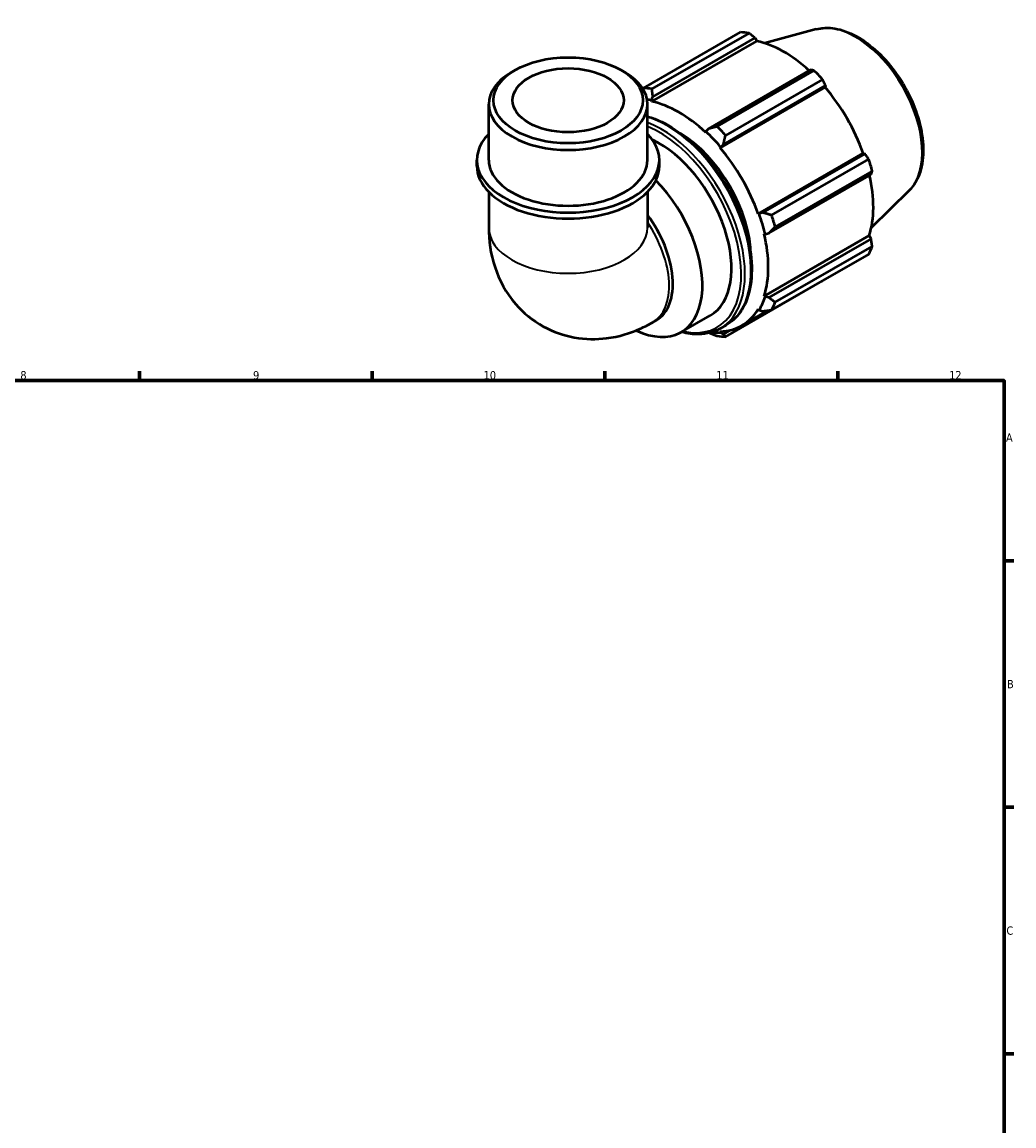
# Model space of a CAD drawing. Header units: millimetres. Extents: x 0 to 931, y 0 to 900.
# Tile 5 of 5: x 525 to 824, y 350 to 682. Entities that reach past the tile are written whole.
import ezdxf

# ---------------------------------------------------------------- set-up
doc = ezdxf.new("R2010")
doc.units = ezdxf.units.MM
for name, color, linetype, lineweight in [('Border (ISO)', 7, 'Continuous', 70), ('Visible (ISO)', 7, 'Continuous', 50), ('Visible Narrow (ISO)', 7, 'Continuous', 35)]:
    doc.layers.add(name, color=color, linetype=linetype, lineweight=lineweight)
doc.styles.add('Note Text (ISO)', font='tahoma.ttf')

# ---------------------------------------------------------------- blocks, each defined once
blk = doc.blocks.new('Borders Default Border')
at = {"layer": 'Border (ISO)'}
for p, q in [((560.67, 574), (560.67, 576.9)), ((630.75, 574), (630.75, 576.9)), ((700.83, 574), (700.83, 576.9)), ((770.92, 574), (770.92, 576.9)), ((821, 519.75), (823.9, 519.75)), ((821, 445.5), (823.9, 445.5)), ((821, 371.25), (823.9, 371.25))]:
    blk.add_line(p, q, dxfattribs=at)
at = {"layer": 'Border (ISO)', "flags": 128}
blk.add_lwpolyline([(20, 20), (20, 574), (821, 574), (821, 20), (20, 20)], dxfattribs=at)
at = {"layer": 'Border (ISO)', "color": 232, "true_color": 0xca0064, "char_height": 2.5, "attachment_point": 7, "style": 'Note Text (ISO)'}
for s, insert in [('8', (524.81, 574.34)), ('9', (594.88, 574.35)), ('10', (664.29, 574.35)), ('11', (734.37, 574.4)), ('12', (804.46, 574.4)), ('A', (821.59, 555.62)), ('B', (821.89, 481.37)), ('C', (821.73, 407.08))]:
    blk.add_mtext(s, dxfattribs=dict(at, insert=insert))

msp = doc.modelspace()

# ---------------------------------------------------------------- linework, layer by layer
at = {"layer": 'Visible (ISO)'}
for p, q in [((712.452, 662.098), (741.682, 678.93)), ((744.213, 678.685), (714.983, 661.853)), ((764.46, 679.826), (748.978, 675.627)), ((714.953, 658.058), (746.581, 676.271)), ((715.271, 659.501), (746.037, 677.218)), ((746.037, 677.218), (746.581, 676.271)), ((673.793, 667.543), (672.775, 666.952)), ((705.689, 667.543), (706.707, 666.952)), ((762.775, 667.579), (732.009, 649.862)), ((734.616, 650.546), (763.846, 667.379)), ((712.365, 661.986), (712.235, 661.911)), ((735.51, 644.14), (767.138, 662.354)), ((736.491, 645.135), (767.257, 662.852)), ((766.377, 664.709), (737.147, 647.877)), ((767.257, 662.852), (767.138, 662.354)), ((714.865, 658.427), (715.271, 659.501)), ((714.953, 658.058), (714.865, 658.427)), ((665.84, 640.443), (665.84, 657.257)), ((713.643, 640.443), (713.643, 657.257)), ((731.255, 648.989), (731.168, 648.72)), ((732.009, 649.862), (731.255, 648.989)), ((735.644, 644.36), (736.491, 645.135)), ((735.51, 644.14), (735.644, 644.36)), ((746.976, 624.28), (778.604, 642.494)), ((779.093, 642.351), (748.327, 624.634)), ((778.604, 642.494), (779.093, 642.351)), ((662.255, 638.645), (662.255, 640.443)), ((717.228, 638.645), (717.228, 640.443)), ((751.03, 623.831), (780.26, 640.663)), ((750.184, 618.383), (780.95, 636.1)), ((781.308, 637.133), (752.078, 620.301)), ((665.84, 630.828), (665.84, 620.104)), ((713.643, 630.828), (713.643, 620.104)), ((792.42, 631.273), (781.017, 619.99)), ((747.233, 624.287), (746.976, 624.28)), ((748.327, 624.634), (747.233, 624.287)), ((749.051, 618.166), (750.184, 618.383)), ((748.774, 618.225), (749.051, 618.166)), ((748.774, 599.477), (780.403, 617.69)), ((780.95, 616.748), (750.184, 599.031)), ((780.403, 617.69), (780.95, 616.748)), ((780.26, 612.111), (751.03, 595.279)), ((752.078, 597.601), (781.308, 614.434)), ((737.147, 587.222), (766.377, 604.055)), ((749.051, 599.217), (748.774, 599.477)), ((750.184, 599.031), (749.051, 599.217)), ((742.088, 590.616), (749.926, 595.129)), ((746.976, 595.492), (747.233, 595.189)), ((747.233, 595.189), (748.327, 594.918)), ((715.19, 591.545), (716.311, 592.19)), ((723.792, 588.596), (732.56, 593.645)), ((735.644, 588.464), (735.51, 588.838)), ((735.581, 589.707), (737.372, 590.739)), ((736.491, 588.049), (735.644, 588.464)), ((738.517, 589.216), (736.491, 588.049))]:
    msp.add_line(p, q, dxfattribs=at)
for centre, major_axis, ratio, start_param, end_param in [((754.029, 641.492), (-20.46, 35.53), 0.5780931, 5.8451561, 5.9396837), ((754.689, 641.872), (19.028, -33.043), 0.5780931, 2.0696433, 2.6635608), ((689.741, 657.257), (-23.901, 0), 0.5758617, 5.5016397, 10.2063236), ((754.029, 641.492), (20.46, -35.53), 0.5780931, 1.9181653, 2.0126929), ((724.8, 624.66), (-20.46, 35.53), 0.5780931, 5.8451561, 5.9396837), ((754.689, 641.872), (19.028, -33.043), 0.5780931, 1.2672974, 1.8781627), ((723.06, 623.658), (19.233, -33.398), 0.5780931, 2.6635608, 2.7158942), ((723.06, 623.658), (-19.028, 33.043), 0.5780931, 5.1942882, 5.8051535), ((723.06, 623.658), (15.345, -26.647), 0.5780931, 0.8010906, 2.340502), ((723.06, 623.658), (19.233, -33.398), 0.5780931, 1.8781627, 2.0526956), ((724.8, 624.66), (-20.46, 35.53), 0.5780931, 5.059758, 5.1542856), ((689.741, 640.443), (-27.487, 0), 0.5758617, 5.7667102, 9.9412531), ((717.215, 620.292), (15.345, -26.647), 0.5780931, 0, 2.4545483), ((723.06, 623.658), (-19.028, 33.043), 0.5780931, 4.4088901, 5.0197553), ((689.741, 638.645), (-27.487, 0), 0.5758617, 0, 3.1415927), ((689.741, 640.443), (-23.901, 0), 0.5758617, 0, 3.1415927), ((754.029, 641.492), (20.46, -35.53), 0.5780931, 1.1327672, 1.2272947), ((754.689, 641.872), (19.028, -33.043), 0.5780931, 0.4818993, 1.0759774), ((708.447, 615.243), (15.345, -26.647), 0.5780931, 5.5838577, 8.2781797), ((704.383, 612.903), (11.928, -20.713), 0.5780931, 0, 1.7783047), ((723.06, 623.658), (19.233, -33.398), 0.5780931, 1.0927645, 1.2672974), ((724.8, 624.66), (-20.46, 35.53), 0.5780931, 4.2743598, 4.3688874), ((723.06, 623.658), (-19.028, 33.043), 0.5780931, 3.6234919, 4.2343571), ((754.029, 641.492), (20.46, -35.53), 0.5780931, 0.347369, 0.4418966), ((723.06, 623.658), (19.233, -33.398), 0.5780931, 0.3073663, 0.4818993), ((723.06, 623.658), (19.028, -33.043), 0.5780931, 5.9796864, 6.5905516), ((724.8, 624.66), (20.46, -35.53), 0.5780931, 0.347369, 0.4418966), ((723.06, 623.658), (19.233, -33.398), 0.5780931, 5.8741648, 5.9796864), ((724.8, 624.66), (20.46, -35.53), 0.5780931, 5.8451561, 5.9396837)]:
    msp.add_ellipse(centre, major_axis=major_axis, ratio=ratio, start_param=start_param, end_param=end_param, dxfattribs=at)
for major_axis in [(22.467, 0), (16.731, 0)]:
    msp.add_ellipse((689.741, 658.429), major_axis=major_axis, ratio=0.5758617, dxfattribs=at)
for points, weights in [([(746.037, 677.218), (745.147, 677.939), (744.213, 678.685)], [1.00286889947, 1.00184242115, 1]), ([(763.846, 667.379), (763.303, 667.483), (762.775, 667.579)], [1, 1.00184242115, 1.00286889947]), ([(712.452, 662.098), (712.359, 661.978), (712.267, 661.859)], [1.01785635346, 1.01728864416, 1.01671159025]), ([(715.271, 659.501), (715.119, 660.646), (714.983, 661.853)], [1.00658545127, 1.01261861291, 1.01785635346]), ([(767.257, 662.852), (766.83, 663.764), (766.377, 664.709)], [1.00286889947, 1.00184242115, 1]), ([(734.616, 650.546), (733.275, 650.191), (732.009, 649.862)], [1.01785635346, 1.01261861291, 1.00658545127]), ([(736.491, 645.135), (736.801, 646.471), (737.147, 647.877)], [1.00658545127, 1.01261861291, 1.01785635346]), ([(780.26, 640.663), (779.668, 641.527), (779.093, 642.351)], [1, 1.00184242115, 1.00286889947]), ([(780.95, 636.1), (781.129, 636.608), (781.308, 637.133)], [1.00286889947, 1.00184242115, 1]), ([(751.03, 623.831), (749.64, 624.234), (748.327, 624.634)], [1.01785635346, 1.01261861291, 1.00658545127]), ([(750.184, 618.383), (751.1, 619.316), (752.078, 620.301)], [1.00658545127, 1.01261861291, 1.01785635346]), ([(781.308, 614.434), (781.129, 615.616), (780.95, 616.748)], [1, 1.00184242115, 1.00286889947]), ([(766.377, 604.055), (766.4, 604.099), (766.423, 604.143)], [1, 1.00009281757, 1.00018356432]), ([(752.078, 597.601), (751.1, 598.324), (750.184, 599.031)], [1.01785635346, 1.01261861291, 1.00658545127]), ([(748.327, 594.918), (749.64, 595.088), (751.03, 595.279)], [1.00658545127, 1.01261861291, 1.01785635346]), ([(732.266, 588.381), (733.411, 587.928), (734.616, 587.468)], [1.00779316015, 1.01314635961, 1.01785635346]), ([(737.147, 587.222), (736.801, 587.638), (736.491, 588.049)], [1.01785635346, 1.01261861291, 1.00658545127])]:
    msp.add_rational_spline(points, weights, degree=2, dxfattribs=at)
for points, knots in [([(764.46, 679.826), (766.216, 680.302), (768.113, 680.362), (772.174, 679.703), (774.351, 678.908), (778.729, 676.516), (780.929, 674.883), (785.074, 670.981), (787.018, 668.712), (790.466, 663.776), (791.971, 661.111), (794.403, 655.637), (795.331, 652.828), (796.508, 647.32), (796.756, 644.622), (796.504, 639.597), (796.004, 637.266), (794.433, 633.722), (793.533, 632.375), (792.42, 631.273)], [5.6508865, 5.6508865, 5.6508865, 5.6508865, 5.9396218, 5.9396218, 6.2578392, 6.2578392, 6.5894607, 6.5894607, 6.9204191, 6.9204191, 7.2497497, 7.2497497, 7.579163, 7.579163, 7.9102965, 7.9102965, 8.2416217, 8.2416217, 8.4901479, 8.4901479, 8.4901479, 8.4901479]), ([(713.643, 653.567), (714.387, 653.36), (715.139, 653.109), (718.597, 651.769), (721.349, 650.182), (726.698, 646.094), (729.294, 643.592), (734.065, 637.938), (736.239, 634.787), (739.955, 628.15), (741.496, 624.667), (743.79, 617.709), (744.542, 614.236), (745.173, 607.641), (745.052, 604.521), (743.922, 598.956), (742.917, 596.508), (740.369, 592.945), (738.975, 591.662), (737.372, 590.739)], [6.0313705, 6.0313705, 6.0313705, 6.0313705, 6.121586, 6.121586, 6.4446419, 6.4446419, 6.7683308, 6.7683308, 7.0913845, 7.0913845, 7.4141927, 7.4141927, 7.737316, 7.737316, 8.0610677, 8.0610677, 8.3836775, 8.3836775, 8.6413135, 8.6413135, 8.6413135, 8.6413135]), ([(665.84, 620.104), (665.84, 616.302), (666.33, 612.265), (668.977, 604.37), (670.966, 600.528), (676.227, 594.459), (679.073, 592.105), (685.205, 588.715), (688.418, 587.606), (694.976, 586.412), (698.294, 586.4), (705.07, 587.252), (708.404, 588.292), (712.717, 590.201), (713.983, 590.85), (715.19, 591.545)], [3.1415927, 3.1415927, 3.1415927, 3.1415927, 3.4557519, 3.4557519, 3.7308719, 3.7308719, 3.9390517, 3.9390517, 4.132108, 4.132108, 4.3410756, 4.3410756, 4.5974913, 4.5974913, 4.712389, 4.712389, 4.712389, 4.712389]), ([(735.581, 589.707), (733.674, 588.609), (731.475, 588.025), (727.442, 587.937), (725.685, 588.168), (723.889, 588.652)], [2.3581282, 2.3581282, 2.3581282, 2.3581282, 2.66459471, 2.66459471, 2.88252007, 2.88252007, 2.88252007, 2.88252007])]:
    msp.add_open_spline(points, degree=3, knots=knots, dxfattribs=at)
at = {"layer": 'Visible Narrow (ISO)'}
for centre, major_axis, ratio, start_param, end_param in [((776.302, 654.319), (-14.141, 24.556), 0.5780931, 3.2927583, 6.1320197), ((719.572, 621.65), (17.8, -30.911), 0.5780931, 0, 2.5954157), ((717.78, 620.618), (17.8, -30.911), 0.5780931, 0, 2.5229187), ((717.215, 620.292), (17.401, -30.218), 0.5780931, 5.7921536, 8.7866919), ((703.262, 612.257), (11.928, -20.713), 0.5780931, 0, 1.6967392), ((689.741, 620.104), (23.901, 0), 0.5758617, 3.1415927, 6.2831853)]:
    msp.add_ellipse(centre, major_axis=major_axis, ratio=ratio, start_param=start_param, end_param=end_param, dxfattribs=at)

# ---------------------------------------------------------------- block references
msp.add_blockref('Borders Default Border', (0, 0))

doc.saveas('drawing.dxf')
